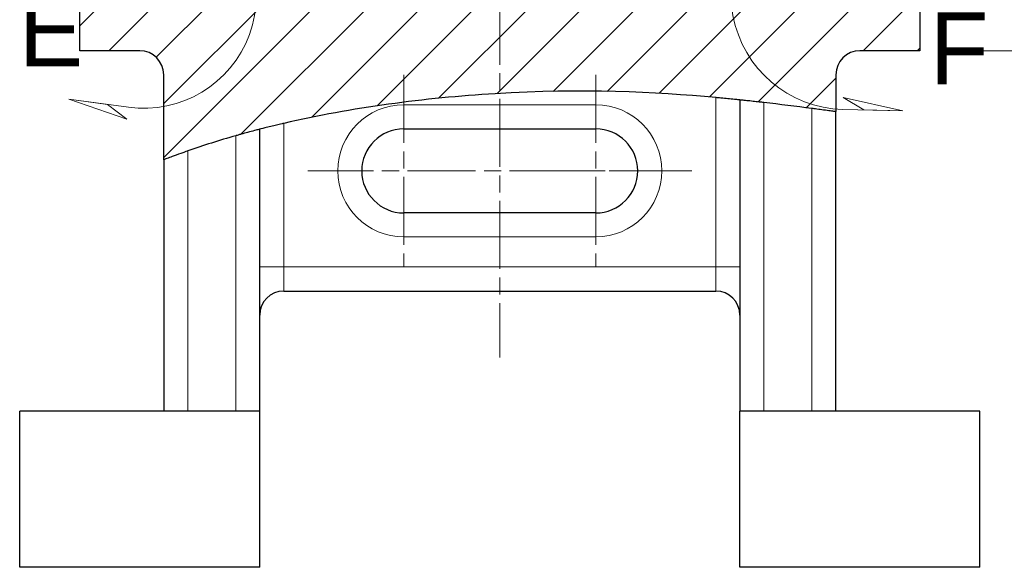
# Model space of a CAD drawing. Header units: millimetres. Extents: x 14 to 974, y 14 to 587.
# Tile 24 of 45: x 472 to 554, y 185 to 231. Entities that reach past the tile are written whole.
import ezdxf

# ---------------------------------------------------------------- set-up
doc = ezdxf.new("R2010")
doc.units = ezdxf.units.MM
doc.linetypes.add('CENTER', pattern=[50.8, 31.75, -6.35, 6.35, -6.35])
doc.linetypes.add('CHAIN', pattern=[0.3543, 0.2362, -0.0295, 0.0591, -0.0295])
for name, color, linetype, lineweight, true_color in [('상세 경계(ISO)', 1, 'Continuous', 5, 0xff0000), ('중심 표식(ISO)', 1, 'CENTER', 5, 0xff0000), ('중심선(ISO)', 1, 'CENTER', 5, 0xff0000), ('치수(ISO)', 1, 'Continuous', 5, 0xff0000), ('해치 (ISO)', 1, 'Continuous', 5, 0xff0000)]:
    doc.layers.add(name, color=color, linetype=linetype, lineweight=lineweight, true_color=true_color)
doc.layers.add('외형선(ISO)', color=7, linetype='Continuous', lineweight=25)
doc.layers.add('좁은 외형선(ISO)', color=7, linetype='Continuous', lineweight=18)
doc.styles.add('주 문자 (ISO)', font='txt')
doc.styles.add('치수문자', font='txt')
doc.dimstyles.new('한국ATC센터', dxfattribs={"dimscale": 2, "dimtxt": 2.5, "dimasz": 2, "dimexe": 2, "dimexo": 1.5, "dimgap": 0.4, "dimtad": 1, "dimrnd": 1e-08, "dimdsep": 46, "dimtxsty": '치수문자', "dimblk": 'Flared-1', "dimcen": 0.09, "dimdle": 4, "dimclrd": 256, "dimclre": 256, "dimclrt": 5, "dimazin": 2, "dimtfac": 0.5, "dimtmove": 0, "dimatfit": 3, "dimfxl": 1, "dimtolj": 1, "dimlwd": -1, "dimlwe": -1, "dimarcsym": 0})

# ---------------------------------------------------------------- blocks, each defined once
blk = doc.blocks.new('Flared-1')
at = {"color": 0}
for p, q in [((0, 0), (-1, 0.2)), ((-1, 0.2), (-0.65, 0)), ((-1, 0), (0, 0)), ((-0.65, 0), (-1, -0.2)), ((-1, -0.2), (0, 0))]:
    blk.add_line(p, q, dxfattribs=at)
at = {"color": 0, "flags": 128}
for points in [[(-0.65, 0), (0, 0), (-1, 0.2), (-0.65, 0)], [(-0.65, 0), (-1, 0.2), (-0.65, 0), (-0.65, 0)], [(-0.65, 0), (-1, -0.2), (0, 0), (-0.65, 0)]]:
    blk.add_lwpolyline(points, dxfattribs=at)
at = {"color": 0}
for points in [[(-0.65, 0), (0, 0), (-1, 0.2), (-0.65, 0)], [(-0.65, 0), (-1, 0.2), (-0.65, 0)], [(-0.65, 0), (-1, -0.2), (0, 0), (-0.65, 0)]]:
    blk.add_solid(points, dxfattribs=at)
blk = doc.blocks.new('*D37')
at = {"layer": 'Defpoints', "color": 0, "transparency": 16777216}
for p in [(547.173, 278.151), (547.173, 228.151), (598.173, 228.151)]:
    blk.add_point(p, dxfattribs=at)
at = {"layer": '치수(ISO)', "transparency": 16777216}
for p, q in [((550.173, 278.151), (602.173, 278.151)), ((598.173, 274.151), (598.173, 232.151)), ((550.173, 228.151), (602.173, 228.151))]:
    blk.add_line(p, q, dxfattribs=at)
at = {"layer": '치수(ISO)', "transparency": 16777216, "xscale": 4, "yscale": 4, "zscale": 4}
for p, rotation in [((598.173, 278.151), 90), ((598.173, 228.151), 270)]:
    blk.add_blockref('Flared-1', p, dxfattribs=dict(at, rotation=rotation))
at = {"layer": '치수(ISO)', "color": 5, "transparency": 16777216, "insert": (592.003, 253.151), "char_height": 5, "attachment_point": 2, "rotation": 90, "style": '치수문자'}
blk.add_mtext('\\A1;Ø50', dxfattribs=at)
blk = doc.blocks.new('2dDetail2')
at = {"layer": '상세 경계(ISO)', "linetype": 'Continuous'}
for p, q in [((237.917, 119.669), (236.159, 117.891)), ((236.159, 117.891), (238.273, 119.317)), ((237.302, 119.047), (236.159, 117.891)), ((238.273, 119.317), (237.302, 119.047)), ((240.614, 111.722), (238.137, 112.063)), ((238.137, 112.063), (240.545, 111.226)), ((239.747, 111.841), (238.137, 112.063)), ((240.545, 111.226), (239.747, 111.841))]:
    blk.add_line(p, q, dxfattribs=at)
at = {"layer": '상세 경계(ISO)', "linetype": 'Continuous', "flags": 128}
for points in [[(236.159, 117.891), (238.273, 119.317), (237.302, 119.047), (236.159, 117.891)], [(238.137, 112.063), (240.545, 111.226), (239.747, 111.841), (238.137, 112.063)]]:
    blk.add_lwpolyline(points, dxfattribs=at)
at = {"layer": '상세 경계(ISO)'}
blk.add_arc((241.253, 116.37), 4.692, 262.1625, 135.3202, dxfattribs=at)
for points in [[(236.159, 117.891), (238.273, 119.317), (237.302, 119.047), (236.159, 117.891)], [(238.137, 112.063), (240.545, 111.226), (239.747, 111.841), (238.137, 112.063)]]:
    blk.add_solid(points, dxfattribs=at)
at = {"layer": '상세 경계(ISO)', "insert": (236.048, 113.429), "char_height": 3, "attachment_point": 7, "style": '주 문자 (ISO)'}
blk.add_mtext('E', dxfattribs=at)
blk = doc.blocks.new('2dDetail3')
at = {"layer": '상세 경계(ISO)', "linetype": 'Continuous'}
for p, q in [((275.857, 117.062), (274.853, 119.405)), ((274.853, 119.405), (274.936, 118.401)), ((274.441, 119.122), (275.857, 117.062)), ((274.936, 118.401), (275.857, 117.062)), ((272.883, 111.572), (270.396, 112.133)), ((270.396, 112.133), (271.259, 111.612)), ((270.384, 111.633), (272.883, 111.572)), ((271.259, 111.612), (272.883, 111.572))]:
    blk.add_line(p, q, dxfattribs=at)
at = {"layer": '상세 경계(ISO)', "linetype": 'Continuous', "flags": 128}
for points in [[(275.857, 117.062), (274.853, 119.405), (274.936, 118.401), (275.857, 117.062)], [(272.883, 111.572), (270.396, 112.133), (271.259, 111.612), (272.883, 111.572)]]:
    blk.add_lwpolyline(points, dxfattribs=at)
at = {"layer": '상세 경계(ISO)'}
blk.add_arc((270.501, 116.413), 4.781, 34.517, 268.5971, dxfattribs=at)
for points in [[(275.857, 117.062), (274.853, 119.405), (274.936, 118.401), (275.857, 117.062)], [(272.883, 111.572), (270.396, 112.133), (271.259, 111.612), (272.883, 111.572)]]:
    blk.add_solid(points, dxfattribs=at)
at = {"layer": '상세 경계(ISO)', "insert": (273.999, 112.671), "char_height": 3, "attachment_point": 7, "style": '주 문자 (ISO)'}
blk.add_mtext('F', dxfattribs=at)

msp = doc.modelspace()

# ---------------------------------------------------------------- hatches: boundary and pattern name
at = {"layer": '해치 (ISO)'}
h = msp.add_hatch(dxfattribs=at)
h.set_pattern_fill('ANSI31', color=256, scale=25.4, style=0)
h.set_pattern_definition([(45, (0, 0), (-2.245064, 2.245064), [])])
edge = h.paths.add_edge_path()
edge.add_line((487.1732, 271.5299), (488.1471, 273.1509))
edge.add_line((488.1471, 273.1509), (487.1732, 274.7719))
edge.add_line((487.1732, 274.7719), (477.1732, 274.7719))
edge.add_line((477.1732, 274.7719), (477.1732, 278.1509))
edge.add_line((477.1732, 278.1509), (505.1732, 278.1509))
edge.add_spline(control_points=[(505.1732, 278.1509), (505.3074, 278.1509), (505.4414, 278.1644), (505.7046, 278.2181), (505.8331, 278.2581), (506.1963, 278.4128), (506.4137, 278.5606), (506.7796, 278.9313), (506.9245, 279.1506), (507.1223, 279.6325), (507.1732, 279.8904), (507.1732, 280.1509)], knot_values=[-0.3149628, -0.3149628, -0.3149628, -0.3149628, -0.2746748, -0.2746748, -0.2343867, -0.2343867, -0.1562578, -0.1562578, -0.0781289, -0.0781289, 0, 0, 0, 0], degree=3, periodic=0)
edge.add_line((507.1732, 280.1509), (507.1732, 281.1509))
edge.add_line((507.1732, 281.1509), (509.5792, 281.1509))
edge.add_line((509.5792, 281.1509), (509.5792, 274.1509))
edge.add_line((509.5792, 274.1509), (494.1732, 274.1509))
edge.add_ellipse((494.1732, 271.1509), major_axis=(0, 3), ratio=1, start_angle=0, end_angle=90)
edge.add_line((491.1732, 271.1509), (491.1732, 267.1509))
edge.add_line((491.1732, 267.1509), (489.1732, 267.1509))
edge.add_line((489.1732, 267.1509), (489.1732, 268.8509))
edge.add_ellipse((488.8732, 268.8509), major_axis=(0.3, 0), ratio=1, start_angle=0, end_angle=90)
edge.add_line((488.8732, 269.1509), (478.1732, 269.1509))
edge.add_line((478.1732, 269.1509), (477.1732, 270.1509))
edge.add_line((477.1732, 270.1509), (477.1732, 271.5299))
edge.add_line((477.1732, 271.5299), (487.1732, 271.5299))
edge = h.paths.add_edge_path()
edge.add_line((484.1732, 219.0783), (484.1732, 226.1509))
edge.add_ellipse((482.1732, 226.1509), major_axis=(2, 0), ratio=1, start_angle=0, end_angle=90)
edge.add_line((482.1732, 228.1509), (477.1732, 228.1509))
edge.add_line((477.1732, 228.1509), (477.1732, 231.5299))
edge.add_line((477.1732, 231.5299), (487.1732, 231.5299))
edge.add_line((487.1732, 231.5299), (488.1471, 233.1509))
edge.add_line((488.1471, 233.1509), (487.1732, 234.7719))
edge.add_line((487.1732, 234.7719), (477.1732, 234.7719))
edge.add_line((477.1732, 234.7719), (477.1732, 236.1509))
edge.add_line((477.1732, 236.1509), (478.1732, 237.1509))
edge.add_line((478.1732, 237.1509), (488.8732, 237.1509))
edge.add_ellipse((488.8732, 237.4509), major_axis=(0, -0.3), ratio=1, start_angle=0, end_angle=90)
edge.add_line((489.1732, 237.4509), (489.1732, 239.1509))
edge.add_line((489.1732, 239.1509), (491.1732, 239.1509))
edge.add_line((491.1732, 239.1509), (491.1732, 235.1509))
edge.add_ellipse((494.1732, 235.1509), major_axis=(-3, 0), ratio=1, start_angle=0, end_angle=90)
edge.add_line((494.1732, 232.1509), (530.1732, 232.1509))
edge.add_ellipse((530.1732, 235.1509), major_axis=(0, -3), ratio=1, start_angle=0, end_angle=90)
edge.add_line((533.1732, 235.1509), (533.1732, 239.1509))
edge.add_line((533.1732, 239.1509), (535.1732, 239.1509))
edge.add_line((535.1732, 239.1509), (535.1732, 237.4509))
edge.add_ellipse((535.4732, 237.4509), major_axis=(-0.3, 0), ratio=1, start_angle=0, end_angle=90)
edge.add_line((535.4732, 237.1509), (546.1732, 237.1509))
edge.add_line((546.1732, 237.1509), (547.1732, 236.1509))
edge.add_line((547.1732, 236.1509), (547.1732, 234.7719))
edge.add_line((547.1732, 234.7719), (537.1732, 234.7719))
edge.add_line((537.1732, 234.7719), (536.1992, 233.1509))
edge.add_line((536.1992, 233.1509), (537.1732, 231.5299))
edge.add_line((537.1732, 231.5299), (547.1732, 231.5299))
edge.add_line((547.1732, 231.5299), (547.1732, 228.1509))
edge.add_line((547.1732, 228.1509), (542.1732, 228.1509))
edge.add_ellipse((542.1732, 226.1509), major_axis=(0, 2), ratio=1, start_angle=0, end_angle=90)
edge.add_line((540.1732, 226.1509), (540.1732, 223.08))
edge.add_spline(control_points=[(540.1732, 223.08), (540.1732, 223.08), (540.1415, 223.0843), (539.9999, 223.1032), (539.8728, 223.1202), (539.548, 223.1634), (539.3577, 223.1887), (538.9736, 223.2395), (538.7902, 223.2637), (538.52, 223.2992), (538.4391, 223.3097), (538.3032, 223.3275), (538.2485, 223.3346), (538.1869, 223.3427), (538.18, 223.3435), (538.1732, 223.3444)], knot_values=[0.4221352, 0.4221352, 0.4221352, 0.4221352, 0.4839721, 0.4839721, 0.5624433, 0.5624433, 0.6361837, 0.6361837, 0.6951191, 0.6951191, 0.7198337, 0.7198337, 0.7364011, 0.7364011, 0.7384801, 0.7384801, 0.7384801, 0.7384801], degree=3, periodic=0)
edge.add_spline(control_points=[(538.1732, 223.3444), (536.8267, 223.5197), (535.5101, 223.6843), (534.1732, 223.8382)], knot_values=[0.0505862, 0.0505862, 0.0505862, 0.0505862, 0.4604498, 0.4604498, 0.4604498, 0.4604498], degree=3, periodic=0)
edge.add_spline(control_points=[(534.1732, 223.8382), (534.171, 223.8384), (534.1689, 223.8387), (534.1139, 223.845), (534.0612, 223.851), (533.9332, 223.8657), (533.8582, 223.8742), (533.6067, 223.9027), (533.4349, 223.9219), (533.087, 223.9603), (532.9164, 223.9789), (532.6056, 224.0124), (532.472, 224.0265), (532.2664, 224.0482), (532.2012, 224.055), (532.1756, 224.0577), (532.1732, 224.0579), (532.1732, 224.0579)], knot_values=[0.3887761, 0.3887761, 0.3887761, 0.3887761, 0.3894249, 0.3894249, 0.4053552, 0.4053552, 0.428193, 0.428193, 0.4827375, 0.4827375, 0.5456164, 0.5456164, 0.6141379, 0.6141379, 0.68744, 0.68744, 0.7045021, 0.7045021, 0.7045021, 0.7045021], degree=3, periodic=0)
edge.add_spline(control_points=[(532.1732, 224.0579), (532.1732, 224.0579), (532.1435, 224.0611), (532.008, 224.0751), (531.8828, 224.0881), (531.561, 224.1208), (531.3721, 224.1398), (530.9854, 224.1777), (530.7976, 224.1959), (530.5226, 224.2219), (530.4418, 224.2295), (530.3069, 224.242), (530.253, 224.247), (530.1904, 224.2528), (530.1818, 224.2536), (530.1732, 224.2544)], knot_values=[0.4194435, 0.4194435, 0.4194435, 0.4194435, 0.4793179, 0.4793179, 0.5578719, 0.5578719, 0.631471, 0.631471, 0.6917064, 0.6917064, 0.7162946, 0.7162946, 0.7325424, 0.7325424, 0.7351463, 0.7351463, 0.7351463, 0.7351463], degree=3, periodic=0)
edge.add_spline(control_points=[(530.1732, 224.2544), (525.1379, 224.7165), (519.0555, 225.0213), (505.9249, 224.2184), (499.825, 223.4064), (494.1732, 222.1047)], knot_values=[0.049876, 0.049876, 0.049876, 0.049876, 1.546277, 1.546277, 2.7494488, 2.7494488, 2.7494488, 2.7494488], degree=3, periodic=0)
edge.add_spline(control_points=[(494.1732, 222.1047), (494.1251, 222.0936), (494.077, 222.0825), (493.9535, 222.0538), (493.8784, 222.0363), (493.6491, 221.9824), (493.4981, 221.9465), (493.1685, 221.8671), (492.9962, 221.8249), (492.6746, 221.7452), (492.5317, 221.7093), (492.3065, 221.6522), (492.2292, 221.6324), (492.1802, 221.6198), (492.1732, 221.618), (492.1732, 221.618)], knot_values=[0.5667177, 0.5667177, 0.5667177, 0.5667177, 0.5815267, 0.5815267, 0.6048427, 0.6048427, 0.6533481, 0.6533481, 0.7158141, 0.7158141, 0.7847673, 0.7847673, 0.8569076, 0.8569076, 0.8861918, 0.8861918, 0.8861918, 0.8861918], degree=3, periodic=0)
edge.add_spline(control_points=[(492.1732, 221.618), (492.1732, 221.618), (492.1438, 221.6105), (492.0103, 221.576), (491.8875, 221.5442), (491.567, 221.4599), (491.374, 221.4085), (490.9906, 221.3046), (490.8116, 221.2554), (490.5408, 221.1798), (490.4542, 221.1554), (490.3119, 221.1152), (490.2565, 221.0994), (490.1917, 221.0809), (490.1824, 221.0783), (490.1732, 221.0756)], knot_values=[0.4335576, 0.4335576, 0.4335576, 0.4335576, 0.4931701, 0.4931701, 0.5712467, 0.5712467, 0.6478171, 0.6478171, 0.7069551, 0.7069551, 0.7342276, 0.7342276, 0.7515128, 0.7515128, 0.7544117, 0.7544117, 0.7544117, 0.7544117], degree=3, periodic=0)
edge.add_spline(control_points=[(490.1732, 221.0756), (488.8252, 220.6903), (487.5, 220.2704), (486.1732, 219.8076)], knot_values=[0.0520197, 0.0520197, 0.0520197, 0.0520197, 0.4736749, 0.4736749, 0.4736749, 0.4736749], degree=3, periodic=0)
edge.add_spline(control_points=[(486.1732, 219.8076), (486.1576, 219.8022), (486.1421, 219.7967), (486.0569, 219.7669), (485.9873, 219.7425), (485.8118, 219.6806), (485.7065, 219.6432), (485.3407, 219.5122), (485.0945, 219.4224), (484.7089, 219.28), (484.5605, 219.2245), (484.3269, 219.1367), (484.2448, 219.1055), (484.1833, 219.0822), (484.1732, 219.0783), (484.1732, 219.0783)], knot_values=[0.396907, 0.396907, 0.396907, 0.396907, 0.4018344, 0.4018344, 0.4239572, 0.4239572, 0.4580067, 0.4580067, 0.5448391, 0.5448391, 0.6153327, 0.6153327, 0.6867109, 0.6867109, 0.7218336, 0.7218336, 0.7218336, 0.7218336], degree=3, periodic=0)
edge = h.paths.add_edge_path()
edge.add_line((536.1992, 273.1509), (537.1732, 271.5299))
edge.add_line((537.1732, 271.5299), (547.1732, 271.5299))
edge.add_line((547.1732, 271.5299), (547.1732, 270.1509))
edge.add_line((547.1732, 270.1509), (546.1732, 269.1509))
edge.add_line((546.1732, 269.1509), (535.4732, 269.1509))
edge.add_ellipse((535.4732, 268.8509), major_axis=(0, 0.3), ratio=1, start_angle=0, end_angle=90)
edge.add_line((535.1732, 268.8509), (535.1732, 267.1509))
edge.add_line((535.1732, 267.1509), (533.1732, 267.1509))
edge.add_line((533.1732, 267.1509), (533.1732, 271.1509))
edge.add_ellipse((530.1732, 271.1509), major_axis=(3, 0), ratio=1, start_angle=0, end_angle=90)
edge.add_line((530.1732, 274.1509), (514.7672, 274.1509))
edge.add_line((514.7672, 274.1509), (514.7672, 281.1509))
edge.add_line((514.7672, 281.1509), (517.1732, 281.1509))
edge.add_line((517.1732, 281.1509), (517.1732, 280.1509))
edge.add_spline(control_points=[(517.1732, 280.1509), (517.1732, 280.0166), (517.1867, 279.8826), (517.2404, 279.6195), (517.2804, 279.4909), (517.435, 279.1277), (517.5829, 278.9104), (517.9536, 278.5445), (518.1729, 278.3995), (518.6548, 278.2017), (518.9127, 278.1509), (519.1732, 278.1509)], knot_values=[-0.3149628, -0.3149628, -0.3149628, -0.3149628, -0.2746748, -0.2746748, -0.2343867, -0.2343867, -0.1562578, -0.1562578, -0.0781289, -0.0781289, 0, 0, 0, 0], degree=3, periodic=0)
edge.add_line((519.1732, 278.1509), (547.1732, 278.1509))
edge.add_line((547.1732, 278.1509), (547.1732, 274.7719))
edge.add_line((547.1732, 274.7719), (537.1732, 274.7719))
edge.add_line((537.1732, 274.7719), (536.1992, 273.1509))

# ---------------------------------------------------------------- linework, layer by layer
at = {"layer": '외형선(ISO)'}
for p, q in [((477.1732, 228.1509), (477.1732, 231.5299)), ((547.1732, 231.5299), (547.1732, 228.1509)), ((482.1732, 228.1509), (477.1732, 228.1509)), ((547.1732, 228.1509), (542.1732, 228.1509)), ((484.1732, 219.0783), (484.1732, 226.1509)), ((540.1732, 226.1509), (540.1732, 223.08)), ((532.1732, 224.0579), (532.1732, 198.1509)), ((540.1732, 198.1509), (540.1732, 223.08)), ((492.1732, 198.1509), (492.1732, 221.618)), ((504.1732, 221.6509), (520.1732, 221.6509)), ((484.1732, 219.0783), (484.1732, 198.1509)), ((520.1732, 214.6509), (504.1732, 214.6509)), ((494.1732, 208.1509), (530.1732, 208.1509)), ((472.1732, 197.1509), (472.1732, 198.1509)), ((492.1732, 198.1509), (472.1732, 198.1509)), ((492.1732, 197.1509), (492.1732, 198.1509)), ((532.1732, 197.1509), (532.1732, 198.1509)), ((552.1732, 198.1509), (532.1732, 198.1509)), ((552.1732, 197.1509), (552.1732, 198.1509)), ((472.1732, 185.1509), (472.1732, 197.1509)), ((492.1732, 185.1509), (492.1732, 197.1509)), ((532.1732, 185.1509), (532.1732, 197.1509)), ((552.1732, 185.1509), (552.1732, 197.1509)), ((492.1732, 185.1509), (472.1732, 185.1509)), ((552.1732, 185.1509), (532.1732, 185.1509))]:
    msp.add_line(p, q, dxfattribs=at)
for centre, radius, start, end in [((482.1732, 226.1509), 2, 0, 90), ((542.1732, 226.1509), 2, 90, 180), ((504.1732, 218.1509), 3.5, 90, 270), ((520.1732, 218.1509), 3.5, 270, 90), ((494.1732, 206.1509), 2, 90, 180), ((530.1732, 206.1509), 2, 0, 90)]:
    msp.add_arc(centre, radius, start, end, dxfattribs=at)
for points, knots in [([(530.1732, 224.2544), (525.1379, 224.7165), (519.0555, 225.0213), (505.9249, 224.2184), (499.825, 223.4064), (494.1732, 222.1047)], [0.049876, 0.049876, 0.049876, 0.049876, 1.546277, 1.546277, 2.7494488, 2.7494488, 2.7494488, 2.7494488]), ([(532.1732, 224.0579), (532.1732, 224.0579), (532.1435, 224.0611), (532.008, 224.0751), (531.8828, 224.0881), (531.561, 224.1208), (531.3721, 224.1398), (530.9854, 224.1777), (530.7976, 224.1959), (530.5226, 224.2219), (530.4418, 224.2295), (530.3069, 224.242), (530.253, 224.247), (530.1904, 224.2528), (530.1818, 224.2536), (530.1732, 224.2544)], [0.41944349, 0.41944349, 0.41944349, 0.41944349, 0.47931793, 0.47931793, 0.55787192, 0.55787192, 0.631471, 0.631471, 0.6917064, 0.6917064, 0.71629465, 0.71629465, 0.73254236, 0.73254236, 0.73514633, 0.73514633, 0.73514633, 0.73514633]), ([(534.1732, 223.8382), (534.171, 223.8384), (534.1689, 223.8387), (534.1139, 223.845), (534.0612, 223.851), (533.9332, 223.8657), (533.8582, 223.8742), (533.6067, 223.9027), (533.4349, 223.9219), (533.087, 223.9603), (532.9164, 223.9789), (532.6056, 224.0124), (532.472, 224.0265), (532.2664, 224.0482), (532.2012, 224.055), (532.1756, 224.0577), (532.1732, 224.0579), (532.1732, 224.0579)], [0.38877612, 0.38877612, 0.38877612, 0.38877612, 0.38942491, 0.38942491, 0.40535515, 0.40535515, 0.42819305, 0.42819305, 0.48273754, 0.48273754, 0.54561645, 0.54561645, 0.61413786, 0.61413786, 0.68744, 0.68744, 0.70450215, 0.70450215, 0.70450215, 0.70450215]), ([(540.1732, 223.08), (540.1732, 223.08), (540.1415, 223.0843), (539.9999, 223.1032), (539.8728, 223.1202), (539.548, 223.1634), (539.3577, 223.1887), (538.9736, 223.2395), (538.7902, 223.2637), (538.52, 223.2992), (538.4391, 223.3097), (538.3032, 223.3275), (538.2485, 223.3346), (538.1869, 223.3427), (538.18, 223.3435), (538.1732, 223.3444)], [0.42213517, 0.42213517, 0.42213517, 0.42213517, 0.48397207, 0.48397207, 0.5624433, 0.5624433, 0.63618367, 0.63618367, 0.69511907, 0.69511907, 0.71983369, 0.71983369, 0.73640112, 0.73640112, 0.73848013, 0.73848013, 0.73848013, 0.73848013]), ([(492.1732, 221.618), (492.1732, 221.618), (492.1438, 221.6105), (492.0103, 221.576), (491.8875, 221.5442), (491.567, 221.4599), (491.374, 221.4085), (490.9906, 221.3046), (490.8116, 221.2554), (490.5408, 221.1798), (490.4542, 221.1554), (490.3119, 221.1152), (490.2565, 221.0994), (490.1917, 221.0809), (490.1824, 221.0783), (490.1732, 221.0756)], [0.43355764, 0.43355764, 0.43355764, 0.43355764, 0.49317011, 0.49317011, 0.57124666, 0.57124666, 0.6478171, 0.6478171, 0.70695509, 0.70695509, 0.73422762, 0.73422762, 0.75151282, 0.75151282, 0.75441165, 0.75441165, 0.75441165, 0.75441165]), ([(494.1732, 222.1047), (494.1251, 222.0936), (494.077, 222.0825), (493.9535, 222.0538), (493.8784, 222.0363), (493.6491, 221.9824), (493.4981, 221.9465), (493.1685, 221.8671), (492.9962, 221.8249), (492.6746, 221.7452), (492.5317, 221.7093), (492.3065, 221.6522), (492.2292, 221.6324), (492.1802, 221.6198), (492.1732, 221.618), (492.1732, 221.618)], [0.56671772, 0.56671772, 0.56671772, 0.56671772, 0.5815267, 0.5815267, 0.60484269, 0.60484269, 0.65334813, 0.65334813, 0.71581406, 0.71581406, 0.78476733, 0.78476733, 0.85690756, 0.85690756, 0.88619177, 0.88619177, 0.88619177, 0.88619177]), ([(486.1732, 219.8076), (486.1576, 219.8022), (486.1421, 219.7967), (486.0569, 219.7669), (485.9873, 219.7425), (485.8118, 219.6806), (485.7065, 219.6432), (485.3407, 219.5122), (485.0945, 219.4224), (484.7089, 219.28), (484.5605, 219.2245), (484.3269, 219.1367), (484.2448, 219.1055), (484.1833, 219.0822), (484.1732, 219.0783), (484.1732, 219.0783)], [0.39690702, 0.39690702, 0.39690702, 0.39690702, 0.40183443, 0.40183443, 0.42395724, 0.42395724, 0.45800669, 0.45800669, 0.54483913, 0.54483913, 0.61533268, 0.61533268, 0.68671091, 0.68671091, 0.72183356, 0.72183356, 0.72183356, 0.72183356])]:
    msp.add_open_spline(points, degree=3, knots=knots, dxfattribs=at)
for points in [[(538.1732, 223.3444), (536.8267, 223.5197), (535.5101, 223.6843), (534.1732, 223.8382)], [(490.1732, 221.0756), (488.8252, 220.6903), (487.5, 220.2704), (486.1732, 219.8076)]]:
    msp.add_open_spline(points, degree=3, dxfattribs=at)
at = {"layer": '좁은 외형선(ISO)'}
for p, q in [((530.1732, 224.2544), (530.1732, 210.1509)), ((520.1732, 223.6509), (504.1732, 223.6509)), ((504.1732, 223.6509), (504.1732, 221.6509)), ((520.1732, 223.6509), (520.1732, 221.6509)), ((534.1732, 198.1509), (534.1732, 223.8382)), ((538.1732, 223.3444), (538.1732, 198.1509)), ((494.1732, 210.1509), (494.1732, 222.1047)), ((490.1732, 221.0756), (490.1732, 198.1509)), ((486.1732, 198.1509), (486.1732, 219.8076)), ((504.1732, 214.6509), (504.1732, 212.6509)), ((520.1732, 212.6509), (520.1732, 214.6509)), ((504.1732, 212.6509), (520.1732, 212.6509)), ((494.1732, 210.1509), (492.1732, 210.1509)), ((494.1732, 210.1509), (494.1732, 208.1509)), ((530.1732, 210.1509), (494.1732, 210.1509)), ((532.1732, 210.1509), (530.1732, 210.1509)), ((530.1732, 210.1509), (530.1732, 208.1509))]:
    msp.add_line(p, q, dxfattribs=at)
for centre, start, end in [((504.1732, 218.1509), 90, 270), ((520.1732, 218.1509), 270, 90)]:
    msp.add_arc(centre, 5.5, start, end, dxfattribs=at)
at = {"layer": '중심 표식(ISO)', "linetype": 'CHAIN', "ltscale": 23.990969}
for p, q in [((504.1732, 226.1509), (504.1732, 210.1509)), ((520.1732, 226.1509), (520.1732, 210.1509)), ((527.1511, 218.1509), (496.1732, 218.1509))]:
    msp.add_line(p, q, dxfattribs=at)
at = {"layer": '중심 표식(ISO)', "linetype": 'CHAIN', "ltscale": 11.667478}
msp.add_line((528.1732, 218.1509), (517.6732, 218.1509), dxfattribs=at)
at = {"layer": '중심선(ISO)', "linetype": 'CHAIN', "ltscale": 23.990969}
msp.add_line((512.1732, 283.6509), (512.1732, 202.6231), dxfattribs=at)

# ---------------------------------------------------------------- block references
at = {"layer": '상세 경계(ISO)', "xscale": 2, "yscale": 2, "zscale": 2}
for name in ['2dDetail2', '2dDetail3']:
    msp.add_blockref(name, (0, 0), dxfattribs=at)

# ---------------------------------------------------------------- dimensions: what is measured, and where the dimension line sits
at = {"layer": '치수(ISO)'}
dim = msp.add_linear_dim(base=(598.1732, 228.1509), p1=(547.1732, 278.1509), p2=(547.1732, 228.1509), angle=270, text='Ø<>', dimstyle='한국ATC센터', override={"dimdec": 2, "dimtp": 0, "dimtm": 0, "dimtdec": 2, "dimtofl": 0, "dimatfit": 1}, dxfattribs=at)
dim.commit()
dim.dimension.update_dxf_attribs({"geometry": '*D37', "text_midpoint": (598.1732, 253.1509), "dimtype": 160})

doc.saveas('drawing.dxf')
